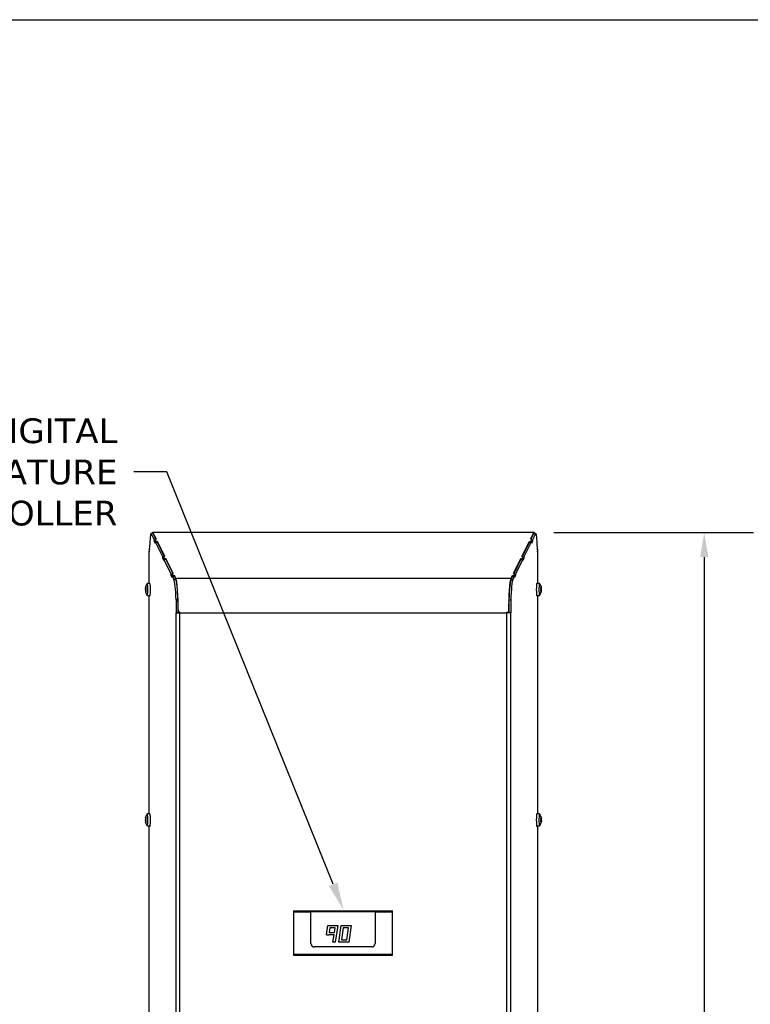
# Model space of a CAD drawing. Header units: inches. Extents: x -1 to 128, y 3 to 101.
# Tile 8 of 17: x 21 to 43, y 71 to 101. Entities that reach past the tile are written whole.
import ezdxf
from ezdxf import colors
from ezdxf.entities.mleader import LeaderData, LeaderLine
from ezdxf.math import Vec2, Vec3

# ---------------------------------------------------------------- set-up
doc = ezdxf.new("R2010")
doc.units = ezdxf.units.IN
doc.header["$LTSCALE"] = 12
doc.header["$MEASUREMENT"] = 0
doc.header["$PDSIZE"] = -1
doc.linetypes.add('SLD-Solid', pattern=[0])
doc.layers.add('DIMENSIONS', color=140, linetype='SLD-Solid', lineweight=25)
doc.layers.add('TEXT', color=140, linetype='SLD-Solid', lineweight=25)
doc.styles.get("Standard").update_dxf_attribs({"font": 'verdana.ttf'})
doc.dimstyles.get("Standard").update_dxf_attribs({"dimtxt": 0.18, "dimasz": 0.18, "dimexe": 0.18, "dimexo": 0.0625, "dimgap": 0.09, "dimtad": 0, "dimtih": 1, "dimtoh": 1, "dimdec": 4, "dimzin": 0, "dimdsep": 46, "dimtxsty": 'Standard', "dimcen": 0.09, "dimadec": 0, "dimazin": 0, "dimtfac": 1, "dimtdec": 4, "dimtofl": 0, "dimtmove": 0, "dimatfit": 3, "dimfxl": 0, "dimtolj": 1, "dimtzin": 0, "dimarcsym": 0})

# ---------------------------------------------------------------- blocks, each defined once
blk = doc.blocks.new('*D138')
at = {"layer": 'Defpoints', "color": 0}
for p in [(36.557, 85.627), (41.727, 85.627), (36.663, 47.917)]:
    blk.add_point(p, dxfattribs=at)
at = {"layer": 'DIMENSIONS', "color": 0, "lineweight": -2}
for p, q in [((37.157, 85.627), (43.227, 85.627)), ((41.727, 84.877), (41.727, 68.233)), ((41.727, 48.667), (41.727, 64.192)), ((37.263, 47.917), (43.227, 47.917))]:
    blk.add_line(p, q, dxfattribs=at)
at = {"layer": 'DIMENSIONS', "color": 0}
for points in [[(41.602, 84.877), (41.852, 84.877), (41.727, 85.627)], [(41.602, 48.667), (41.852, 48.667), (41.727, 47.917)]]:
    blk.add_solid(points, dxfattribs=at)
at = {"layer": 'DIMENSIONS', "color": 0, "insert": (41.727, 66.212), "char_height": 0.75, "attachment_point": 5}
blk.add_mtext('\\A1; 37.71\\P [957.85]\\P (480V)', dxfattribs=at)

msp = doc.modelspace()

# ---------------------------------------------------------------- linework, layer by layer
for p, q in [((24.90205, 85.32987), (24.92327, 85.57244)), ((24.98634, 85.59751), (24.92856, 85.59751)), ((24.98764, 85.59622), (24.92986, 85.59622)), ((24.92986, 85.59622), (25.03199, 85.39037)), ((36.5569, 85.6275), (24.98734, 85.6275)), ((24.98764, 85.59622), (25.07695, 85.41622)), ((36.55514, 85.62574), (24.9891, 85.62574)), ((25.09294, 85.41646), (24.9891, 85.62574)), ((36.4513, 85.41646), (36.55514, 85.62574)), ((36.46729, 85.41622), (36.5566, 85.59622)), ((36.51225, 85.39037), (36.61438, 85.59622)), ((36.5566, 85.59622), (36.61438, 85.59622)), ((36.61568, 85.59751), (36.5579, 85.59751)), ((36.62097, 85.57244), (36.64219, 85.32987)), ((24.88549, 85.09547), (24.90402, 85.3072)), ((24.90402, 85.3072), (24.90205, 85.32987)), ((25.03153, 85.35984), (25.03199, 85.39037)), ((25.0554, 85.35984), (25.03153, 85.35984)), ((25.06586, 85.29063), (25.03153, 85.35984)), ((25.0554, 85.39037), (25.03199, 85.39037)), ((25.09294, 85.41646), (25.0554, 85.41589)), ((25.0554, 85.35877), (25.0554, 85.41589)), ((25.0554, 85.41589), (25.0863, 85.35361)), ((25.0554, 85.35877), (25.07406, 85.32116)), ((25.06633, 85.32116), (25.06586, 85.29063)), ((25.06633, 85.32116), (25.28952, 84.87135)), ((25.12411, 85.32116), (25.06633, 85.32116)), ((25.0863, 85.35361), (25.12384, 85.35417)), ((25.0863, 85.32116), (25.0863, 85.35361)), ((25.12384, 85.35417), (25.12334, 85.32116)), ((25.35046, 84.89743), (25.12384, 85.35417)), ((25.12411, 85.32116), (25.33447, 84.89719)), ((36.19378, 84.89743), (36.4204, 85.35417)), ((36.20977, 84.89719), (36.42013, 85.32116)), ((36.25472, 84.87135), (36.47791, 85.32116)), ((36.42013, 85.32116), (36.47791, 85.32116)), ((36.4209, 85.32116), (36.4204, 85.35417)), ((36.4204, 85.35417), (36.45794, 85.35361)), ((36.48884, 85.41589), (36.4513, 85.41646)), ((36.45794, 85.35361), (36.48884, 85.41589)), ((36.45794, 85.32116), (36.45794, 85.35361)), ((36.47018, 85.32116), (36.48884, 85.35877)), ((36.47838, 85.29063), (36.47791, 85.32116)), ((36.51271, 85.35984), (36.47838, 85.29063)), ((36.48884, 85.35877), (36.48884, 85.41589)), ((36.48884, 85.39037), (36.51225, 85.39037)), ((36.48884, 85.35984), (36.51271, 85.35984)), ((36.51225, 85.39037), (36.51271, 85.35984)), ((36.64219, 85.32987), (36.64022, 85.3072)), ((36.64022, 85.3072), (36.65875, 85.09547)), ((24.87374, 84.07958), (24.87374, 85.05408)), ((24.87374, 85.05408), (24.87418, 85.05408)), ((24.87418, 85.05408), (24.87922, 85.05408)), ((24.87419, 85.05413), (24.87606, 85.03276)), ((24.87606, 85.03276), (24.88352, 85.11814)), ((24.88748, 85.11814), (24.88352, 85.11814)), ((24.88352, 85.11814), (24.88549, 85.09547)), ((36.65676, 85.11814), (36.66072, 85.11814)), ((36.65875, 85.09547), (36.66072, 85.11814)), ((36.66072, 85.11814), (36.66819, 85.03276)), ((36.67005, 85.05413), (36.66502, 85.05413)), ((36.66819, 85.03276), (36.67005, 85.05413)), ((36.6705, 85.05408), (36.67006, 85.05408)), ((36.6705, 84.07958), (36.6705, 85.05408)), ((25.28905, 84.84081), (25.28952, 84.87135)), ((25.31292, 84.84081), (25.28905, 84.84081)), ((25.32339, 84.77161), (25.28905, 84.84081)), ((25.31292, 84.87135), (25.28952, 84.87135)), ((25.35046, 84.89743), (25.31292, 84.89687)), ((25.31292, 84.83975), (25.31292, 84.89687)), ((25.31292, 84.89687), (25.34383, 84.83459)), ((25.31292, 84.83975), (25.33159, 84.80214)), ((25.32386, 84.80214), (25.32339, 84.77161)), ((25.32386, 84.80214), (25.54704, 84.35232)), ((25.38163, 84.80214), (25.32386, 84.80214)), ((25.34383, 84.83459), (25.38137, 84.83515)), ((25.34383, 84.80214), (25.34383, 84.83459)), ((25.38137, 84.83515), (25.38086, 84.80214)), ((25.60799, 84.37841), (25.38137, 84.83515)), ((25.38163, 84.80214), (25.592, 84.37817)), ((35.93625, 84.37841), (36.16287, 84.83515)), ((35.95224, 84.37817), (36.16261, 84.80214)), ((35.9972, 84.35232), (36.22039, 84.80214)), ((36.16261, 84.80214), (36.22039, 84.80214)), ((36.16338, 84.80214), (36.16287, 84.83515)), ((36.16287, 84.83515), (36.20041, 84.83459)), ((36.23132, 84.89687), (36.19378, 84.89743)), ((36.20041, 84.83459), (36.23132, 84.89687)), ((36.20041, 84.80214), (36.20041, 84.83459)), ((36.21266, 84.80214), (36.23132, 84.83975)), ((36.22085, 84.77161), (36.22039, 84.80214)), ((36.25519, 84.84081), (36.22085, 84.77161)), ((36.23132, 84.83975), (36.23132, 84.89687)), ((36.23132, 84.87135), (36.25472, 84.87135)), ((36.23132, 84.84081), (36.25519, 84.84081)), ((36.25472, 84.87135), (36.25519, 84.84081)), ((25.54658, 84.32179), (25.54704, 84.35232)), ((25.57045, 84.32179), (25.54658, 84.32179)), ((25.58091, 84.25259), (25.54658, 84.32179)), ((25.57045, 84.35232), (25.54704, 84.35232)), ((25.60799, 84.37841), (25.57045, 84.37785)), ((25.57045, 84.32073), (25.57045, 84.37785)), ((25.57045, 84.37785), (25.60135, 84.31557)), ((35.97379, 84.37785), (35.93625, 84.37841)), ((35.94289, 84.31557), (35.97379, 84.37785)), ((35.99766, 84.32179), (35.96333, 84.25259)), ((35.97379, 84.32073), (35.97379, 84.37785)), ((35.97379, 84.35232), (35.9972, 84.35232)), ((35.97379, 84.32179), (35.99766, 84.32179)), ((35.9972, 84.35232), (35.99766, 84.32179)), ((24.89895, 84.07958), (24.81926, 84.07958)), ((25.57045, 84.32073), (25.58911, 84.28312)), ((25.58138, 84.28312), (25.58091, 84.25259)), ((25.58138, 84.28312), (25.62407, 84.19708)), ((25.63916, 84.28312), (25.58138, 84.28312)), ((25.60135, 84.31557), (25.63889, 84.31613)), ((25.60135, 84.28312), (25.60135, 84.31557)), ((25.68185, 84.19708), (25.62407, 84.19708)), ((25.63889, 84.31613), (25.63839, 84.28312)), ((25.68386, 84.22551), (25.63889, 84.31613)), ((25.63916, 84.28312), (25.68185, 84.19708)), ((35.86038, 84.22551), (25.68386, 84.22551)), ((35.86038, 84.22551), (35.90535, 84.31613)), ((35.86239, 84.19708), (35.90508, 84.28312)), ((35.86239, 84.19708), (35.92017, 84.19708)), ((35.90508, 84.28312), (35.96286, 84.28312)), ((35.90586, 84.28312), (35.90535, 84.31613)), ((35.90535, 84.31613), (35.94289, 84.31557)), ((35.92017, 84.19708), (35.96286, 84.28312)), ((35.94289, 84.28312), (35.94289, 84.31557)), ((35.95513, 84.28312), (35.97379, 84.32073)), ((35.96333, 84.25259), (35.96286, 84.28312)), ((36.72505, 84.07958), (36.64535, 84.07958)), ((24.75981, 83.92182), (24.77071, 83.92182)), ((24.75984, 83.87045), (24.77067, 83.87045)), ((24.76062, 83.93834), (24.76997, 83.93834)), ((24.76068, 83.85406), (24.7698, 83.85406)), ((24.76166, 83.91247), (24.77597, 83.91247)), ((24.76168, 83.87958), (24.77493, 83.87958)), ((24.76386, 83.95683), (24.77312, 83.95683)), ((24.76393, 83.83557), (24.77348, 83.83557)), ((24.76465, 83.96186), (24.77401, 83.96186)), ((24.77422, 83.83129), (24.76475, 83.83129)), ((24.76614, 83.96448), (24.77441, 83.96448)), ((24.76623, 83.82881), (24.77455, 83.82881)), ((24.77078, 83.97383), (24.7747, 83.97383)), ((24.77087, 83.81968), (24.77473, 83.81968)), ((36.7823, 83.92582), (36.76726, 83.92582)), ((36.78121, 83.84561), (36.76726, 83.84561)), ((36.78284, 83.8447), (36.7674, 83.8447)), ((36.77571, 83.84062), (36.76884, 83.84062)), ((36.77551, 83.84059), (36.76885, 83.84059)), ((36.78252, 83.87486), (36.77107, 83.87486)), ((36.78481, 83.90938), (36.77139, 83.90938)), ((36.77679, 83.97679), (36.77366, 83.97679)), ((36.78489, 83.8904), (36.77387, 83.8904)), ((36.77747, 83.81797), (36.77491, 83.81797)), ((36.78091, 83.96125), (36.77613, 83.96125)), ((36.77666, 83.95254), (36.78243, 83.95254)), ((36.78145, 83.83441), (36.77712, 83.83441)), ((24.81926, 83.71358), (24.89895, 83.71358)), ((24.87374, 77.07958), (24.87374, 83.71358)), ((25.69141, 83.5774), (25.69141, 83.18358)), ((25.74919, 83.5774), (25.69141, 83.5774)), ((25.74919, 83.5774), (25.74919, 83.18358)), ((35.79505, 83.5774), (35.79505, 83.18358)), ((35.79505, 83.5774), (35.85283, 83.5774)), ((35.85283, 83.5774), (35.85283, 83.18358)), ((36.64535, 83.71358), (36.72505, 83.71358)), ((36.6705, 77.07958), (36.6705, 83.71358)), ((25.69141, 83.18358), (25.69186, 83.18358)), ((25.69186, 47.94658), (25.69186, 83.18358)), ((25.69186, 83.18358), (25.80741, 83.18358)), ((25.75525, 83.20358), (25.76033, 83.20474)), ((25.80741, 83.20358), (25.75525, 83.20358)), ((25.80741, 83.20474), (25.76033, 83.20474)), ((25.77585, 83.18358), (25.77585, 83.20358)), ((25.80741, 83.18358), (25.80741, 83.20474)), ((25.80741, 47.94658), (25.80741, 83.18358)), ((25.80741, 83.18358), (35.73683, 83.18358)), ((35.73683, 83.20474), (35.78391, 83.20474)), ((35.73683, 83.18358), (35.73683, 83.20474)), ((35.73683, 83.20358), (35.78899, 83.20358)), ((35.73683, 47.94658), (35.73683, 83.18358)), ((35.85238, 83.18358), (35.73683, 83.18358)), ((35.77585, 83.20358), (35.77585, 83.18358)), ((35.77585, 83.20358), (35.77585, 83.18358)), ((35.77629, 83.18358), (35.77629, 83.20358)), ((35.78391, 83.20474), (35.78899, 83.20358)), ((35.85238, 47.94658), (35.85238, 83.18358)), ((35.85283, 83.18358), (35.85238, 83.18358)), ((24.75981, 76.92182), (24.77071, 76.92182)), ((24.75984, 76.87045), (24.77067, 76.87045)), ((24.76062, 76.93834), (24.76997, 76.93834)), ((24.76068, 76.85406), (24.7698, 76.85406)), ((24.76166, 76.91247), (24.77597, 76.91247)), ((24.76168, 76.87958), (24.77493, 76.87958)), ((24.76386, 76.95683), (24.77312, 76.95683)), ((24.76465, 76.96186), (24.77401, 76.96186)), ((24.76614, 76.96448), (24.77441, 76.96448)), ((24.77078, 76.97383), (24.7747, 76.97383)), ((24.89895, 77.07958), (24.81926, 77.07958)), ((36.72505, 77.07958), (36.64535, 77.07958)), ((36.7823, 76.92582), (36.76726, 76.92582)), ((36.78252, 76.87486), (36.77107, 76.87486)), ((36.78481, 76.90938), (36.77139, 76.90938)), ((36.77679, 76.97679), (36.77366, 76.97679)), ((36.78489, 76.8904), (36.77387, 76.8904)), ((36.78091, 76.96125), (36.77613, 76.96125)), ((36.77666, 76.95254), (36.78243, 76.95254)), ((24.76393, 76.83557), (24.77348, 76.83557)), ((24.77422, 76.83129), (24.76475, 76.83129)), ((24.76623, 76.82881), (24.77455, 76.82881)), ((24.77087, 76.81968), (24.77473, 76.81968)), ((24.81926, 76.71358), (24.89895, 76.71358)), ((24.87374, 70.88468), (24.87374, 76.71358)), ((36.64535, 76.71358), (36.72505, 76.71358)), ((36.6705, 70.76668), (36.6705, 76.71358)), ((36.78121, 76.84561), (36.76726, 76.84561)), ((36.78284, 76.8447), (36.7674, 76.8447)), ((36.77571, 76.84062), (36.76884, 76.84062)), ((36.77551, 76.84059), (36.76885, 76.84059)), ((36.77747, 76.81797), (36.77491, 76.81797)), ((36.78145, 76.83441), (36.77712, 76.83441)), ((29.25793, 74.13414), (32.25793, 74.13414)), ((29.25793, 74.13414), (29.25793, 74.10199)), ((29.25793, 74.10199), (29.78293, 74.10199)), ((29.25793, 74.10199), (29.25793, 72.82255)), ((29.78293, 74.10199), (29.78293, 74.10735)), ((31.73793, 74.10735), (29.78293, 74.10735)), ((29.78293, 73.13727), (29.78293, 74.10199)), ((31.73793, 74.10199), (31.73793, 74.10735)), ((31.73793, 74.10199), (32.25793, 74.10199)), ((31.73793, 74.10199), (31.73793, 73.13727)), ((32.25793, 74.10199), (32.25793, 74.13414)), ((32.25793, 72.82255), (32.25793, 74.10199)), ((30.25576, 73.40184), (30.29944, 73.68727)), ((30.29944, 73.68727), (30.60293, 73.68727)), ((30.35954, 73.61727), (30.33735, 73.47227)), ((30.5214, 73.61727), (30.35954, 73.61727)), ((30.49921, 73.47227), (30.5214, 73.61727)), ((30.60293, 73.68727), (30.52641, 73.18727)), ((30.62971, 73.18727), (30.69998, 73.68727)), ((30.69998, 73.68727), (31.00293, 73.68727)), ((30.76083, 73.61727), (30.71024, 73.25727)), ((30.92241, 73.61727), (30.76083, 73.61727)), ((30.87181, 73.25727), (30.92241, 73.61727)), ((31.00293, 73.68727), (30.93266, 73.18727)), ((30.25576, 73.40184), (30.32659, 73.40197)), ((30.32664, 73.40227), (30.32659, 73.40197)), ((30.4885, 73.40227), (30.32664, 73.40227)), ((30.33735, 73.47227), (30.49921, 73.47227)), ((30.4556, 73.18727), (30.4885, 73.40227)), ((31.63793, 73.03727), (29.88293, 73.03727)), ((30.52641, 73.18727), (30.4556, 73.18727)), ((30.93266, 73.18727), (30.62971, 73.18727)), ((30.71024, 73.25727), (30.87181, 73.25727)), ((29.25793, 72.82255), (32.25793, 72.82255)), ((29.25793, 72.82255), (29.25793, 72.79039)), ((29.25793, 72.79039), (32.25793, 72.79039)), ((32.25793, 72.79039), (32.25793, 72.82255))]:
    msp.add_line(p, q)
for centre, radius, start, end in [((25.05742, 83.89658), 0.30107, 142.854325, 165.277309), ((36.48688, 83.89658), 0.30107, 11.697741, 37.145675), ((24.83053, 83.9266), 0.07088, 170.465111, 183.866057), ((24.82969, 83.8658), 0.07, 176.196512, 189.658034), ((24.67338, 83.89597), 0.08981, 349.484664, 10.585154), ((25.05742, 83.89658), 0.30107, 194.913513, 217.145675), ((24.80335, 83.93259), 0.03395, 168.940952, 196.913595), ((24.80403, 83.86141), 0.03458, 163.328327, 191.002841), ((24.73516, 83.89711), 0.04359, 337.870732, 22.199087), ((36.48688, 83.89658), 0.30107, 322.854325, 345.020358), ((36.72615, 83.89307), 0.04784, 348.804919, 11.682853), ((36.48688, 83.89658), 0.30107, 345.020358, 347.921705), ((36.69615, 83.89951), 0.08921, 354.138026, 6.349747), ((35.57611, 83.55758), 0.22, 352.840616, 354.37418), ((24.83053, 76.9266), 0.07088, 170.465111, 183.866057), ((24.82969, 76.8658), 0.07, 176.196512, 189.658034), ((24.67338, 76.89597), 0.08981, 349.484664, 10.585154), ((25.05742, 76.89658), 0.30107, 142.854325, 165.277309), ((24.80335, 76.93259), 0.03395, 168.940952, 196.913595), ((24.80403, 76.86141), 0.03458, 163.328327, 191.002841), ((24.73516, 76.89711), 0.04359, 337.870732, 22.199087), ((36.48688, 76.89658), 0.30107, 11.697741, 37.145675), ((36.72615, 76.89307), 0.04784, 348.804919, 11.682853), ((36.69615, 76.89951), 0.08921, 354.138026, 6.349747), ((25.05742, 76.89658), 0.30107, 194.913513, 217.145675), ((36.48688, 76.89658), 0.30107, 322.854325, 345.020358), ((36.48688, 76.89658), 0.30107, 345.020358, 347.921705), ((29.88295, 73.13728), 0.10002, 180.009332, 269.990668), ((31.63794, 73.13726), 0.09999, 269.996539, 0.003461)]:
    msp.add_arc(centre, radius, start, end)
for centre, major_axis, ratio, start_param, end_param in [((24.92856, 85.5115), (0, -0.08601), 0.08715574, 2.96771055, 3.92508454), ((24.98734, 85.5115), (0, -0.116), 0.08748866, 2.96705973, 3.87709491), ((24.98634, 85.5115), (0, -0.08601), 0.08715574, 2.96771055, 3.14159265), ((36.5569, 85.5115), (0, -0.116), 0.08748866, 2.4060904, 3.31612558), ((36.5579, 85.5115), (0, -0.08601), 0.08715574, 3.14159265, 3.31547476), ((36.61568, 85.5115), (0, -0.08601), 0.08715574, 2.35810077, 3.31547476), ((24.81926, 83.89658), (0, 0.183), 0.08715574, 0, 0.11454618), ((24.81926, 83.89658), (0, 0.183), 0.08715574, 3.02704648, 6.28318531), ((24.89895, 83.89658), (0, 0.183), 0.08715574, 3.14159265, 6.28318531), ((25.60856, 83.18358), (0, 1.02901), 0.08715574, 5.10511993, 6.1093032), ((25.66634, 83.18358), (0, 1.02901), 0.08715574, 5.10511993, 6.1093032), ((25.66778, 83.18358), (0, 1.058), 0.08748866, 4.73239031, 6.10865238), ((35.87646, 83.18358), (0, 1.058), 0.08748866, 0.17453293, 1.55079499), ((35.8779, 83.18358), (0, 1.02901), 0.08715574, 0.17388211, 1.17806538), ((35.93568, 83.18358), (0, 1.02901), 0.08715574, 0.17388211, 1.17806538), ((36.64535, 83.89658), (0, 0.183), 0.08715574, 0, 3.14159265), ((36.72505, 83.89658), (0, 0.183), 0.08715574, 0, 3.25613883), ((36.72505, 83.89658), (0, 0.183), 0.08715574, 6.16863913, 6.28318531), ((25.05504, 83.94315), (-0.2958, -0.01513), 0.5041161, 0.04167911, 0.10507246), ((25.05509, 83.84963), (-0.29583, 0.01465), 0.49205426, 6.17730558, 6.24069893), ((25.05271, 83.8962), (-0.02368, 0.29524), 0.99617036, 1.28490202, 1.34829537), ((25.05271, 83.8962), (0.02368, -0.29524), 0.99617036, 4.77542487, 4.83881822), ((25.05974, 83.94353), (-0.29583, 0.01465), 0.49205426, 6.17730558, 6.24069893), ((25.0598, 83.85001), (-0.2958, -0.01513), 0.5041161, 0.04167911, 0.10507246), ((25.05504, 83.94315), (-0.2958, -0.01513), 0.5041161, -0.30725109, -0.24385774), ((25.05509, 83.84963), (-0.29583, 0.01465), 0.49205426, 0.24305047, 0.30644382), ((25.06212, 83.89696), (-0.02368, 0.29524), 0.99617036, 1.28490203, 1.34829538), ((25.06212, 83.89696), (0.02368, -0.29524), 0.99617036, 4.77542488, 4.83881823), ((25.05974, 83.94353), (-0.29583, 0.01465), 0.49205426, 0.24305047, 0.30644382), ((25.0598, 83.85001), (-0.2958, -0.01513), 0.5041161, -0.30725109, -0.24385774), ((24.89864, 83.79658), (0, 0.1), 0.08715574, 2.54990401, 3.93788836), ((36.6456, 83.79658), (0, 0.1), 0.08715574, 2.33885695, 3.7332813), ((36.48293, 83.86733), (0.29352, -0.0397), 0.83740494, 0.30290764, 0.36630099), ((36.4827, 83.92126), (0.29202, 0.04951), 0.8860007, 5.88793505, 5.9513284), ((36.48665, 83.95051), (0.29619, 0.00126), 0.04859576, -0.29353172, -0.23013837), ((36.48711, 83.84265), (0.29619, 0.00126), 0.04859576, -0.29353172, -0.23013837), ((36.4827, 83.92126), (-0.29202, -0.04951), 0.8860007, 3.0952726, 3.15866595), ((36.48293, 83.86733), (-0.29352, 0.0397), 0.83740494, 3.0955701, 3.15896345), ((36.49084, 83.92582), (0.29352, -0.0397), 0.83740494, 0.30290764, 0.36630099), ((36.49107, 83.87189), (0.29202, 0.04951), 0.8860007, 5.88793505, 5.9513284), ((36.48711, 83.84265), (0.29619, 0.00126), 0.04859576, 0.05539847, 0.11879182), ((36.49107, 83.87189), (-0.29202, -0.04951), 0.8860007, 3.0952726, 3.15866595), ((36.49084, 83.92582), (-0.29352, 0.0397), 0.83740494, 3.0955701, 3.15896345), ((25.66778, 83.18358), (0, 1), 0.08748866, 4.73239031, 5.08733802), ((35.87646, 83.18358), (0, 1), 0.08748866, 1.19584729, 1.55079499), ((25.05504, 76.94315), (-0.2958, -0.01513), 0.5041161, 0.04167911, 0.10507246), ((25.05509, 76.84963), (-0.29583, 0.01465), 0.49205426, 6.17730558, 6.24069893), ((25.05271, 76.8962), (-0.02368, 0.29524), 0.99617036, 1.28490203, 1.34829538), ((25.05271, 76.8962), (0.02368, -0.29524), 0.99617036, 4.77542488, 4.83881823), ((25.05974, 76.94353), (-0.29583, 0.01465), 0.49205426, 6.17730558, 6.24069893), ((25.05504, 76.94315), (-0.2958, -0.01513), 0.5041161, -0.30725109, -0.24385774), ((25.06212, 76.89696), (-0.02368, 0.29524), 0.99617036, 1.28490203, 1.34829538), ((25.06212, 76.89696), (0.02368, -0.29524), 0.99617036, 4.77542488, 4.83881823), ((25.05974, 76.94353), (-0.29583, 0.01465), 0.49205426, 0.24305047, 0.30644382), ((25.0598, 76.85001), (-0.2958, -0.01513), 0.5041161, -0.30725109, -0.24385774), ((24.81926, 76.89658), (0, 0.183), 0.08715574, 0, 0.11454618), ((24.81926, 76.89658), (0, 0.183), 0.08715574, 3.02704648, 6.28318531), ((24.89895, 76.89658), (0, 0.183), 0.08715574, 3.14159265, 6.28318531), ((36.64535, 76.89658), (0, 0.183), 0.08715574, 0, 3.14159265), ((36.72505, 76.89658), (0, 0.183), 0.08715574, 0, 3.25613883), ((36.72505, 76.89658), (0, 0.183), 0.08715574, 6.16863913, 6.28318531), ((36.48293, 76.86733), (0.29352, -0.0397), 0.83740494, 0.30290764, 0.36630099), ((36.4827, 76.92126), (0.29202, 0.04951), 0.8860007, 5.88793505, 5.9513284), ((36.48665, 76.95051), (0.29619, 0.00126), 0.04859576, -0.29353172, -0.23013837), ((36.4827, 76.92126), (-0.29202, -0.04951), 0.8860007, 3.0952726, 3.15866595), ((36.49084, 76.92582), (0.29352, -0.0397), 0.83740494, 0.30290764, 0.36630099), ((36.49107, 76.87189), (-0.29202, -0.04951), 0.8860007, 3.0952726, 3.15866595), ((36.49084, 76.92582), (-0.29352, 0.0397), 0.83740494, 3.0955701, 3.15896345), ((25.0598, 76.85001), (-0.2958, -0.01513), 0.5041161, 0.04167911, 0.10507246), ((25.05509, 76.84963), (-0.29583, 0.01465), 0.49205426, 0.24305047, 0.30644382), ((24.89864, 76.79658), (0, 0.1), 0.08715574, 2.54990401, 3.93789751), ((36.6456, 76.79658), (0, 0.1), 0.08715574, 2.3388517, 3.7332813), ((36.48711, 76.84265), (0.29619, 0.00126), 0.04859576, -0.29353172, -0.23013837), ((36.48293, 76.86733), (-0.29352, 0.0397), 0.83740494, 3.0955701, 3.15896345), ((36.49107, 76.87189), (0.29202, 0.04951), 0.8860007, 5.88793505, 5.9513284), ((36.48711, 76.84265), (0.29619, 0.00126), 0.04859576, 0.05539847, 0.11879182)]:
    msp.add_ellipse(centre, major_axis=major_axis, ratio=ratio, start_param=start_param, end_param=end_param)
for points in [[(24.76386, 83.95683), (24.76422, 83.95855), (24.76456, 83.96025), (24.76489, 83.9619)], [(24.76484, 83.83115), (24.76455, 83.8326), (24.76424, 83.83408), (24.76393, 83.83557)], [(24.76386, 76.95683), (24.76424, 76.95867), (24.76461, 76.9605), (24.76496, 76.96225)], [(24.76482, 76.83124), (24.76454, 76.83266), (24.76424, 76.83411), (24.76393, 76.83557)]]:
    msp.add_open_spline(points, degree=3)
for points, knots in [([(24.76449, 83.96434), (24.76426, 83.9627), (24.7643, 83.96184), (24.76488, 83.96189), (24.76542, 83.96279), (24.76614, 83.96448)], [0, 0, 0, 0, 0.5, 0.5, 1, 1, 1, 1]), ([(24.76623, 83.82881), (24.7655, 83.83046), (24.76496, 83.83132), (24.76438, 83.83127), (24.76434, 83.83036), (24.76457, 83.82868)], [0, 0, 0, 0, 0.5, 0.5, 1, 1, 1, 1]), ([(24.77078, 83.97383), (24.77171, 83.9755), (24.77258, 83.97641), (24.77396, 83.97648), (24.77447, 83.97562), (24.77498, 83.97231), (24.77497, 83.96989), (24.77446, 83.96417), (24.77396, 83.96089), (24.77327, 83.95759)], [0, 0, 0, 0, 0.25, 0.25, 0.5, 0.5, 0.75, 0.75, 1, 1, 1, 1]), ([(24.77335, 83.83633), (24.77403, 83.83303), (24.77454, 83.82975), (24.77506, 83.824), (24.77507, 83.82152), (24.77457, 83.81812), (24.77406, 83.81722), (24.77268, 83.81719), (24.77181, 83.81805), (24.77087, 83.81968)], [0, 0, 0, 0, 0.25, 0.25, 0.5, 0.5, 0.75, 0.75, 1, 1, 1, 1]), ([(36.76888, 83.9183), (36.76804, 83.92107), (36.76737, 83.9243), (36.76653, 83.93089), (36.76637, 83.93427), (36.76664, 83.94024), (36.76706, 83.94278), (36.76835, 83.94636), (36.76922, 83.94739), (36.77019, 83.94755)], [0, 0, 0, 0, 0.25, 0.25, 0.5, 0.5, 0.75, 0.75, 1, 1, 1, 1]), ([(36.77065, 83.83969), (36.76968, 83.83953), (36.76881, 83.84024), (36.76749, 83.84324), (36.76704, 83.84554), (36.76673, 83.85118), (36.76686, 83.85446), (36.76763, 83.86108), (36.76828, 83.8644), (36.7691, 83.86734)], [0, 0, 0, 0, 0.25, 0.25, 0.5, 0.5, 0.75, 0.75, 1, 1, 1, 1]), ([(36.77393, 83.97519), (36.77337, 83.97812), (36.77299, 83.98064), (36.77267, 83.98423), (36.77274, 83.98531), (36.77332, 83.98564), (36.77383, 83.9849), (36.77515, 83.98186), (36.77595, 83.97957), (36.77679, 83.97679)], [0, 0, 0, 0, 0.25, 0.25, 0.5, 0.5, 0.75, 0.75, 1, 1, 1, 1]), ([(36.77747, 83.81797), (36.77665, 83.81503), (36.77587, 83.81252), (36.77459, 83.80893), (36.77408, 83.80785), (36.77349, 83.80752), (36.77342, 83.80826), (36.77371, 83.8113), (36.77407, 83.81359), (36.77461, 83.81637)], [0, 0, 0, 0, 0.25, 0.25, 0.5, 0.5, 0.75, 0.75, 1, 1, 1, 1]), ([(36.77505, 83.94845), (36.77581, 83.94862), (36.77635, 83.94966), (36.77683, 83.95325), (36.77678, 83.95579), (36.77644, 83.95874)], [0, 0, 0, 0, 0.5, 0.5, 1, 1, 1, 1]), ([(36.77698, 83.83191), (36.7773, 83.8347), (36.77733, 83.83699), (36.77682, 83.84002), (36.77627, 83.84076), (36.77551, 83.84059)], [0, 0, 0, 0, 0.5, 0.5, 1, 1, 1, 1]), ([(36.78009, 83.9526), (36.78002, 83.95229), (36.77996, 83.95189), (36.77977, 83.94992), (36.77977, 83.94761), (36.78008, 83.94197), (36.78039, 83.93869), (36.78122, 83.93208), (36.78174, 83.92876), (36.7823, 83.92582)], [0.17116719, 0.17116719, 0.17116719, 0.17116719, 0.25, 0.25, 0.5, 0.5, 0.75, 0.75, 1, 1, 1, 1]), ([(36.78252, 83.87486), (36.78199, 83.87208), (36.7815, 83.86886), (36.78072, 83.86227), (36.78044, 83.85888), (36.78017, 83.85291), (36.78019, 83.85038), (36.78051, 83.8468), (36.78081, 83.84577), (36.78121, 83.84561)], [0, 0, 0, 0, 0.25, 0.25, 0.5, 0.5, 0.75, 0.75, 1, 1, 1, 1]), ([(36.78091, 83.96125), (36.78154, 83.95846), (36.78202, 83.95616), (36.78253, 83.95313), (36.78257, 83.9524), (36.78238, 83.95256)], [0, 0, 0, 0, 0.5, 0.5, 1, 1, 1, 1]), ([(36.78284, 83.8447), (36.78303, 83.84454), (36.783, 83.8435), (36.78251, 83.83991), (36.78206, 83.83737), (36.78145, 83.83441)], [0, 0, 0, 0, 0.5, 0.5, 1, 1, 1, 1]), ([(24.76449, 76.96434), (24.76426, 76.9627), (24.7643, 76.96184), (24.76488, 76.96189), (24.76542, 76.96279), (24.76614, 76.96448)], [0, 0, 0, 0, 0.5, 0.5, 1, 1, 1, 1]), ([(24.77078, 76.97383), (24.77171, 76.9755), (24.77258, 76.97641), (24.77396, 76.97648), (24.77447, 76.97562), (24.77498, 76.97231), (24.77497, 76.96989), (24.77446, 76.96417), (24.77396, 76.96089), (24.77327, 76.95759)], [0, 0, 0, 0, 0.25, 0.25, 0.5, 0.5, 0.75, 0.75, 1, 1, 1, 1]), ([(36.76888, 76.9183), (36.76804, 76.92107), (36.76737, 76.9243), (36.76653, 76.93089), (36.76637, 76.93427), (36.76664, 76.94024), (36.76706, 76.94278), (36.76835, 76.94636), (36.76922, 76.94739), (36.77019, 76.94755)], [0, 0, 0, 0, 0.25, 0.25, 0.5, 0.5, 0.75, 0.75, 1, 1, 1, 1]), ([(36.77065, 76.83969), (36.76968, 76.83953), (36.76881, 76.84024), (36.76749, 76.84324), (36.76704, 76.84554), (36.76673, 76.85118), (36.76686, 76.85446), (36.76763, 76.86108), (36.76828, 76.8644), (36.7691, 76.86734)], [0, 0, 0, 0, 0.25, 0.25, 0.5, 0.5, 0.75, 0.75, 1, 1, 1, 1]), ([(36.77393, 76.97519), (36.77337, 76.97812), (36.77299, 76.98064), (36.77267, 76.98423), (36.77274, 76.98531), (36.77332, 76.98564), (36.77383, 76.9849), (36.77515, 76.98186), (36.77595, 76.97957), (36.77679, 76.97679)], [0, 0, 0, 0, 0.25, 0.25, 0.5, 0.5, 0.75, 0.75, 1, 1, 1, 1]), ([(36.77505, 76.94845), (36.77581, 76.94862), (36.77635, 76.94966), (36.77683, 76.95325), (36.77678, 76.95579), (36.77644, 76.95874)], [0, 0, 0, 0, 0.5, 0.5, 1, 1, 1, 1]), ([(36.78009, 76.9526), (36.78002, 76.95229), (36.77996, 76.95189), (36.77977, 76.94992), (36.77977, 76.94761), (36.78008, 76.94197), (36.78039, 76.93869), (36.78122, 76.93208), (36.78174, 76.92876), (36.7823, 76.92582)], [0.17116719, 0.17116719, 0.17116719, 0.17116719, 0.25, 0.25, 0.5, 0.5, 0.75, 0.75, 1, 1, 1, 1]), ([(36.78252, 76.87486), (36.78199, 76.87208), (36.7815, 76.86886), (36.78072, 76.86227), (36.78044, 76.85888), (36.78017, 76.85291), (36.78019, 76.85038), (36.78051, 76.8468), (36.78081, 76.84577), (36.78121, 76.84561)], [0, 0, 0, 0, 0.25, 0.25, 0.5, 0.5, 0.75, 0.75, 1, 1, 1, 1]), ([(36.78091, 76.96125), (36.78154, 76.95846), (36.78202, 76.95616), (36.78253, 76.95313), (36.78257, 76.9524), (36.78238, 76.95256)], [0, 0, 0, 0, 0.5, 0.5, 1, 1, 1, 1]), ([(24.76623, 76.82881), (24.7655, 76.83046), (24.76496, 76.83132), (24.76438, 76.83127), (24.76434, 76.83036), (24.76457, 76.82868)], [0, 0, 0, 0, 0.5, 0.5, 1, 1, 1, 1]), ([(24.77335, 76.83633), (24.77403, 76.83303), (24.77454, 76.82975), (24.77506, 76.824), (24.77507, 76.82152), (24.77457, 76.81812), (24.77406, 76.81722), (24.77268, 76.81719), (24.77181, 76.81805), (24.77087, 76.81968)], [0, 0, 0, 0, 0.25, 0.25, 0.5, 0.5, 0.75, 0.75, 1, 1, 1, 1]), ([(36.77747, 76.81797), (36.77665, 76.81503), (36.77587, 76.81252), (36.77459, 76.80893), (36.77408, 76.80785), (36.77349, 76.80752), (36.77342, 76.80826), (36.77371, 76.8113), (36.77407, 76.81359), (36.77461, 76.81637)], [0, 0, 0, 0, 0.25, 0.25, 0.5, 0.5, 0.75, 0.75, 1, 1, 1, 1]), ([(36.77698, 76.83191), (36.7773, 76.8347), (36.77733, 76.83699), (36.77682, 76.84002), (36.77627, 76.84076), (36.77551, 76.84059)], [0, 0, 0, 0, 0.5, 0.5, 1, 1, 1, 1]), ([(36.78284, 76.8447), (36.78303, 76.84454), (36.783, 76.8435), (36.78251, 76.83991), (36.78206, 76.83737), (36.78145, 76.83441)], [0, 0, 0, 0, 0.5, 0.5, 1, 1, 1, 1])]:
    msp.add_open_spline(points, degree=3, knots=knots)
at = {"layer": 'TEXT'}
msp.add_line((-1.23908, 101.19662), (127.54934, 101.19662), dxfattribs=at)

# ---------------------------------------------------------------- dimensions: what is measured, and where the dimension line sits
at = {"layer": 'DIMENSIONS'}
dim = msp.add_linear_dim(base=(41.72715, 85.62708), p1=(36.66331, 47.91656), p2=(36.5569, 85.62708), angle=90, text=' <>\\P (480V)', dimstyle='Standard', override={"dimtxt": 0.75, "dimasz": 0.75, "dimexe": 1.5, "dimexo": 0.6, "dimgap": 0.25, "dimdec": 2, "dimzin": 1, "dimpost": '\\X', "dimtdec": 2, "dimtzin": 1}, dxfattribs=at)
dim.commit()
dim.dimension.update_dxf_attribs({"geometry": '*D138', "text_midpoint": (41.72715, 66.21233), "dimtype": 160})

# ---------------------------------------------------------------- leaders
ml = msp.add_multileader_mtext('Standard', dxfattribs=at)
ml.set_content('DIGITAL\\PTEMPERATURE\\PCONTROLLER', color=256)
ml.set_leader_properties(color=256, linetype='ByLayer', lineweight=-1)
ml.build(insert=Vec2(0, 0))
ml.multileader.update_dxf_attribs({"text_left_attachment_type": 2, "text_right_attachment_type": 2, "dogleg_length": 1, "arrow_head_size": 0.85})
ctx = ml.context
ctx.base_point, ctx.char_height, ctx.arrow_head_size, ctx.landing_gap_size, ctx.plane_origin = Vec3(15.85358, 87.46348), 0.75, 0.85, 0.5, Vec3(30.77866, 74.151)
ctx.left_attachment, ctx.right_attachment, ctx.text_align_type = 2, 2, 2
notes = []
notes.append((ctx, [(0, (1, 1, 0), (25.4105, 87.46348), (-1, 0), 1, [(0, [(30.77866, 74.151)], 0, [])])]))
ctx.mtext.insert, ctx.mtext.alignment, ctx.mtext.flow_direction = Vec3(23.9105, 89.08848), 3, 5
for ctx, leaders in notes:
    for number, flags, end, landing, length, lines in leaders:
        leader = LeaderData()
        leader.index, (leader.has_last_leader_line, leader.has_dogleg_vector, leader.attachment_direction) = number, flags
        leader.last_leader_point, leader.dogleg_vector, leader.dogleg_length = Vec3(end), Vec3(landing), length
        for number, points, colour, breaks in lines:
            line = LeaderLine()
            line.index, line.vertices, line.color, line.breaks = number, Vec3.list(points), colors.encode_raw_color(colour), breaks
            leader.lines.append(line)
        ctx.leaders.append(leader)

doc.saveas('drawing.dxf')
